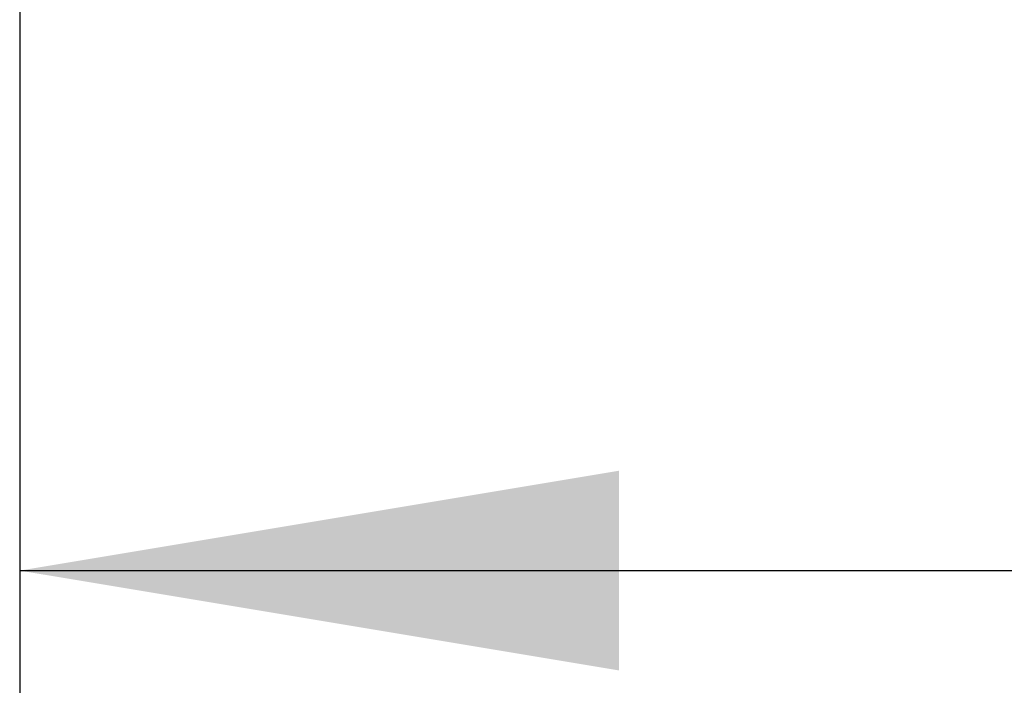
# Model space of a CAD drawing. Header units: inches. Extents: x 1 to 359, y -2 to 239.
# Tile 55 of 88: x 120.21 to 124.32, y 190.49 to 193.26. Entities that reach past the tile are written whole.
import ezdxf
from ezdxf.enums import TextEntityAlignment as Align

# ---------------------------------------------------------------- set-up
doc = ezdxf.new("R2010")
doc.units = ezdxf.units.IN
doc.header["$MEASUREMENT"] = 0
doc.layers.add('Default', color=7, linetype='Continuous')
doc.styles.add('SEACAD_Times_New_Roman', font='times.ttf')
doc.dimstyles.new('HAMMOND_(STH_-_540x360)', dxfattribs={"dimtxt": 2, "dimasz": 2.5, "dimexe": 1, "dimexo": 1, "dimgap": 0.5, "dimtad": 0, "dimtih": 1, "dimtoh": 1, "dimzin": 0, "dimdsep": 46, "dimtxsty": 'SEACAD_Times_New_Roman', "dimblk1": '_SE_FILLED', "dimblk2": '_SE_FILLED', "dimsah": 1, "dimcen": 1, "dimadec": 0, "dimazin": 0, "dimtfac": 0.8, "dimtofl": 0, "dimtmove": 0, "dimatfit": 3, "dimfxl": 1, "dimtolj": 1, "dimtzin": 0, "dimarcsym": 0})

# ---------------------------------------------------------------- blocks, each defined once
blk = doc.blocks.new('DMBLK130')
at = {"layer": 'Default', "linetype": 'Continuous', "transparency": 16777216}
for points in [[(122.7087, 190.5473), (122.7087, 191.3806), (120.2087, 190.9639)], [(151.7087, 190.5473), (154.2087, 190.9639), (151.7087, 191.3806)]]:
    blk.add_hatch(color=7, dxfattribs=at).paths.add_polyline_path(points)
at = {"layer": 'Default', "color": 7, "linetype": 'Continuous', "transparency": 16777216}
for p, q in [((154.2087, 194.9309), (154.2087, 189.9639)), ((120.2087, 194.6409), (120.2087, 189.9639)), ((120.2087, 190.9639), (132.3144, 190.9639)), ((142.103, 190.9639), (154.2087, 190.9639))]:
    blk.add_line(p, q, dxfattribs=at)
at = {"layer": 'Default', "color": 7, "linetype": 'Continuous', "transparency": 16777216, "style": 'SEACAD_Times_New_Roman'}
for s, p in [('34.00', (133.7964, 191.9639)), ('DOOR', (133.0144, 188.9639))]:
    blk.add_text(s, height=2, dxfattribs=at).set_placement(p, align=Align.TOP_LEFT)
blk = doc.blocks.new('_SE_FILLED')
at = {"color": 0}
blk.add_line((0, 0), (-1, 0), dxfattribs=at)
blk.add_solid([(0, 0), (-1, -0.1665), (-1, 0.1665), (0, 0)], dxfattribs=at)

msp = doc.modelspace()

# ---------------------------------------------------------------- dimensions: what is measured, and where the dimension line sits
at = {"layer": 'Default', "color": 7, "linetype": 'Continuous'}
dim = msp.add_linear_dim(base=(154.2087, 190.9639), p1=(120.2087, 195.6409), p2=(154.2087, 195.9309), text='\\A1;<>\\PDOOR', dimstyle='HAMMOND_(STH_-_540x360)', dxfattribs=at)
dim.commit()
dim.dimension.update_dxf_attribs({"geometry": 'DMBLK130', "text_midpoint": (137.2087, 190.9639), "dimtype": 160})

doc.saveas('drawing.dxf')
